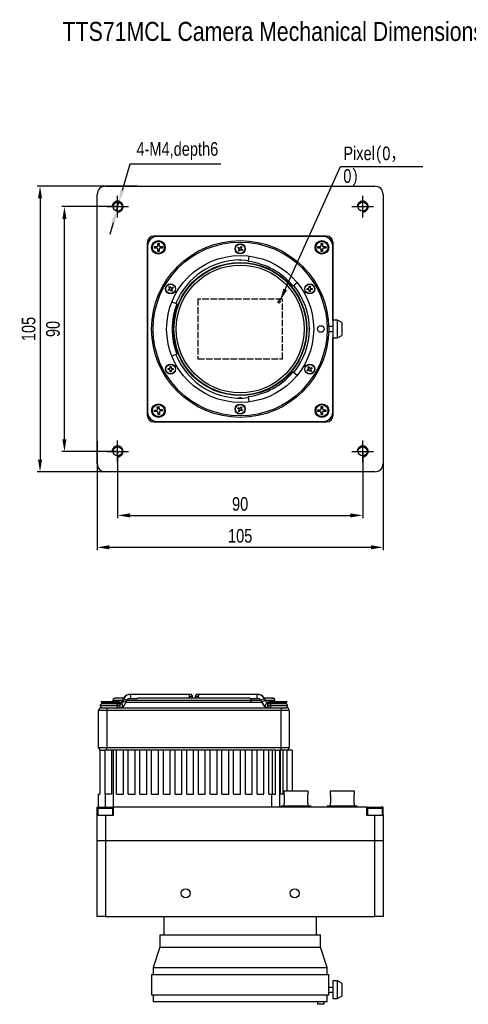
# Model space of a CAD drawing. Header units: millimetres. Extents: x 0 to 9132, y 0 to 2949.
# Tile 1 of 5: x 8663 to 8828, y 2587 to 2949. Entities that reach past the tile are written whole.
import ezdxf

# ---------------------------------------------------------------- set-up
doc = ezdxf.new("R2010")
doc.units = ezdxf.units.MM
doc.linetypes.add('ACAD_ISO02W100', pattern=[15, 12, -3])
doc.linetypes.add('CENTER', pattern=[50.8, 31.75, -6.35, 6.35, -6.35])
for name, color, linetype, lineweight in [('粗实线', 7, 'Continuous', 50), ('细实线', 3, 'Continuous', 25), ('细虚线', 2, 'ACAD_ISO02W100', 25)]:
    doc.layers.add(name, color=color, linetype=linetype, lineweight=lineweight)
doc.styles.add('iTek', font='txt', dxfattribs={"width": 0.8, "height": 5})
doc.dimstyles.new('iTek', dxfattribs={"dimscale": 0, "dimtxt": 5, "dimasz": 4.5, "dimexe": 1, "dimexo": 0, "dimgap": 1.5, "dimtad": 1, "dimtoh": 1, "dimdsep": 46, "dimtxsty": 'iTek', "dimcen": 4, "dimclrd": 256, "dimclre": 256, "dimclrt": 256, "dimazin": 2, "dimtfac": 1, "dimtmove": 0, "dimatfit": 3, "dimfxl": 1, "dimlwd": -1, "dimlwe": -1, "dimarcsym": 0})

# ---------------------------------------------------------------- blocks, each defined once
blk = doc.blocks.new('*D113')
at = {"layer": 'Defpoints', "color": 0, "linetype": 'CENTER'}
for p in [(8691.41, 2794.21), (8796.41, 2794.21), (8796.41, 2755.24)]:
    blk.add_point(p, dxfattribs=at)
at = {"layer": '细实线'}
for p, q in [((8691.41, 2794.21), (8691.41, 2754.24)), ((8796.41, 2794.21), (8796.41, 2754.24)), ((8695.91, 2755.24), (8791.91, 2755.24))]:
    blk.add_line(p, q, dxfattribs=at)
at = {"layer": '细实线', "linetype": 'CENTER'}
for points in [[(8695.91, 2755.99), (8695.91, 2754.49), (8691.41, 2755.24)], [(8791.91, 2755.99), (8791.91, 2754.49), (8796.41, 2755.24)]]:
    blk.add_solid(points, dxfattribs=at)
at = {"layer": '细实线', "linetype": 'CENTER', "insert": (8743.91, 2759.42), "char_height": 5, "attachment_point": 5, "style": 'iTek'}
blk.add_mtext('105', dxfattribs=at)
blk = doc.blocks.new('*D114')
at = {"layer": 'Defpoints', "color": 0, "linetype": 'CENTER'}
for p in [(8706.28, 2887.99), (8670.42, 2782.99), (8710.55, 2782.99)]:
    blk.add_point(p, dxfattribs=at)
at = {"layer": '细实线'}
for p, q in [((8706.28, 2887.99), (8669.42, 2887.99)), ((8670.42, 2883.49), (8670.42, 2787.49)), ((8710.55, 2782.99), (8669.42, 2782.99))]:
    blk.add_line(p, q, dxfattribs=at)
at = {"layer": '细实线', "linetype": 'CENTER'}
for points in [[(8669.67, 2883.49), (8671.17, 2883.49), (8670.42, 2887.99)], [(8669.67, 2787.49), (8671.17, 2787.49), (8670.42, 2782.99)]]:
    blk.add_solid(points, dxfattribs=at)
at = {"layer": '细实线', "linetype": 'CENTER', "insert": (8666.24, 2835.49), "char_height": 5, "attachment_point": 5, "rotation": 90, "style": 'iTek'}
blk.add_mtext('105', dxfattribs=at)
blk = doc.blocks.new('*D135')
at = {"layer": 'Defpoints', "color": 0, "linetype": 'CENTER'}
for p in [(8698.91, 2790.49), (8788.91, 2790.49), (8788.91, 2766.97)]:
    blk.add_point(p, dxfattribs=at)
at = {"layer": '细实线'}
for p, q in [((8698.91, 2790.49), (8698.91, 2765.97)), ((8788.91, 2790.49), (8788.91, 2765.97)), ((8703.41, 2766.97), (8784.41, 2766.97))]:
    blk.add_line(p, q, dxfattribs=at)
at = {"layer": '细实线', "linetype": 'CENTER'}
for points in [[(8703.41, 2767.72), (8703.41, 2766.22), (8698.91, 2766.97)], [(8784.41, 2767.72), (8784.41, 2766.22), (8788.91, 2766.97)]]:
    blk.add_solid(points, dxfattribs=at)
at = {"layer": '细实线', "linetype": 'CENTER', "insert": (8743.91, 2771.16), "char_height": 5, "attachment_point": 5, "style": 'iTek'}
blk.add_mtext('90', dxfattribs=at)
blk = doc.blocks.new('*D136')
at = {"layer": 'Defpoints', "color": 0, "linetype": 'CENTER'}
for p in [(8679.38, 2880.49), (8698.91, 2880.49), (8698.91, 2790.49)]:
    blk.add_point(p, dxfattribs=at)
at = {"layer": '细实线'}
for p, q in [((8698.91, 2880.49), (8678.38, 2880.49)), ((8679.38, 2794.99), (8679.38, 2875.99)), ((8698.91, 2790.49), (8678.38, 2790.49))]:
    blk.add_line(p, q, dxfattribs=at)
at = {"layer": '细实线', "linetype": 'CENTER'}
for points in [[(8678.63, 2875.99), (8680.13, 2875.99), (8679.38, 2880.49)], [(8678.63, 2794.99), (8680.13, 2794.99), (8679.38, 2790.49)]]:
    blk.add_solid(points, dxfattribs=at)
at = {"layer": '细实线', "linetype": 'CENTER', "insert": (8675.19, 2835.49), "char_height": 5, "attachment_point": 5, "rotation": 90, "style": 'iTek'}
blk.add_mtext('90', dxfattribs=at)
blk = doc.blocks.new('*D123')
at = {"layer": 'Defpoints', "color": 0, "linetype": 'CENTER'}
for p in [(8699.36, 2882.08), (8698.46, 2878.9)]:
    blk.add_point(p, dxfattribs=at)
at = {"layer": '细实线'}
for p, q in [((8703.35, 2896.15), (8700.59, 2886.41)), ((8736.82, 2896.15), (8703.35, 2896.15)), ((8698.46, 2878.9), (8699.36, 2882.08)), ((8697.24, 2874.58), (8696.01, 2870.25))]:
    blk.add_line(p, q, dxfattribs=at)
at = {"layer": '细实线', "linetype": 'CENTER'}
for points in [[(8699.87, 2886.61), (8701.31, 2886.21), (8699.36, 2882.08)], [(8696.51, 2874.78), (8697.96, 2874.37), (8698.46, 2878.9)]]:
    blk.add_solid(points, dxfattribs=at)
at = {"layer": '细实线', "linetype": 'CENTER', "insert": (8720.84, 2900.93), "char_height": 5, "attachment_point": 5, "style": 'iTek'}
blk.add_mtext('4-M4,depth6', dxfattribs=at)

msp = doc.modelspace()

# ---------------------------------------------------------------- linework, layer by layer
at = {"layer": '粗实线', "lineweight": 30}
for p, q in [((8694.412, 2887.992), (8793.412, 2887.992)), ((8691.412, 2785.992), (8691.412, 2884.992)), ((8796.412, 2884.992), (8796.412, 2785.992)), ((8709.762, 2867.142), (8709.762, 2803.842)), ((8775.562, 2869.642), (8712.262, 2869.642)), ((8774.412, 2869.492), (8713.412, 2869.492)), ((8778.062, 2838.767), (8778.062, 2867.142)), ((8709.912, 2865.992), (8709.912, 2804.992)), ((8712.462, 2865.782), (8713.322, 2865.782)), ((8712.462, 2865.202), (8712.462, 2865.782)), ((8713.322, 2865.202), (8712.462, 2865.202)), ((8712.895, 2865.202), (8712.895, 2865.782)), ((8713.622, 2866.942), (8714.202, 2866.942)), ((8713.622, 2866.082), (8713.622, 2866.942)), ((8713.622, 2866.509), (8714.202, 2866.509)), ((8713.622, 2864.042), (8713.622, 2864.902)), ((8714.202, 2864.475), (8713.622, 2864.475)), ((8714.202, 2864.042), (8713.622, 2864.042)), ((8714.202, 2866.942), (8714.202, 2866.082)), ((8714.202, 2864.902), (8714.202, 2864.042)), ((8714.502, 2865.782), (8715.362, 2865.782)), ((8715.362, 2865.202), (8714.502, 2865.202)), ((8714.929, 2865.782), (8714.929, 2865.202)), ((8715.362, 2865.782), (8715.362, 2865.202)), ((8742.994, 2865.289), (8743.184, 2865.618)), ((8743.393, 2865.059), (8742.994, 2865.289)), ((8743.184, 2865.618), (8743.583, 2865.388)), ((8743.272, 2864.251), (8743.502, 2864.649)), ((8743.602, 2864.061), (8743.272, 2864.251)), ((8743.294, 2865.116), (8743.484, 2865.445)), ((8743.775, 2864.361), (8743.446, 2864.551)), ((8743.832, 2864.459), (8743.602, 2864.061)), ((8743.992, 2865.498), (8744.222, 2865.896)), ((8744.049, 2865.596), (8744.378, 2865.406)), ((8744.222, 2865.896), (8744.552, 2865.706)), ((8744.64, 2864.339), (8744.241, 2864.569)), ((8744.552, 2865.706), (8744.322, 2865.308)), ((8744.53, 2864.841), (8744.34, 2864.512)), ((8744.431, 2864.898), (8744.83, 2864.668)), ((8744.83, 2864.668), (8744.64, 2864.339)), ((8772.462, 2865.782), (8773.322, 2865.782)), ((8772.462, 2865.202), (8772.462, 2865.782)), ((8773.322, 2865.202), (8772.462, 2865.202)), ((8772.895, 2865.202), (8772.895, 2865.782)), ((8773.622, 2866.942), (8774.202, 2866.942)), ((8773.622, 2866.082), (8773.622, 2866.942)), ((8773.622, 2866.509), (8774.202, 2866.509)), ((8773.622, 2864.042), (8773.622, 2864.902)), ((8774.202, 2864.475), (8773.622, 2864.475)), ((8774.202, 2864.042), (8773.622, 2864.042)), ((8774.202, 2866.942), (8774.202, 2866.082)), ((8774.202, 2864.902), (8774.202, 2864.042)), ((8774.502, 2865.782), (8775.362, 2865.782)), ((8775.362, 2865.202), (8774.502, 2865.202)), ((8774.929, 2865.782), (8774.929, 2865.202)), ((8775.362, 2865.782), (8775.362, 2865.202)), ((8777.912, 2838.767), (8777.912, 2865.992)), ((8746.967, 2860.305), (8747.211, 2862.29)), ((8764.88, 2852.502), (8763.327, 2851.242)), ((8717.459, 2849.925), (8717.857, 2850.155)), ((8717.649, 2849.596), (8717.459, 2849.925)), ((8718.047, 2849.826), (8717.649, 2849.596)), ((8717.737, 2850.963), (8718.066, 2851.153)), ((8717.967, 2850.565), (8717.737, 2850.963)), ((8717.949, 2849.769), (8717.759, 2850.098)), ((8717.91, 2850.663), (8718.239, 2850.853)), ((8718.066, 2851.153), (8718.296, 2850.755)), ((8718.687, 2849.318), (8718.457, 2849.716)), ((8718.843, 2849.808), (8718.514, 2849.618)), ((8719.016, 2849.508), (8718.687, 2849.318)), ((8718.706, 2850.645), (8719.104, 2850.875)), ((8718.786, 2849.906), (8719.016, 2849.508)), ((8718.804, 2850.702), (8718.994, 2850.373)), ((8719.294, 2850.546), (8718.896, 2850.316)), ((8719.104, 2850.875), (8719.294, 2850.546)), ((8768.498, 2850.045), (8768.498, 2850.425)), ((8768.498, 2850.425), (8768.958, 2850.425)), ((8768.958, 2850.045), (8768.498, 2850.045)), ((8768.844, 2850.045), (8768.844, 2850.425)), ((8769.258, 2851.185), (8769.638, 2851.185)), ((8769.258, 2850.725), (8769.258, 2851.185)), ((8769.258, 2850.839), (8769.638, 2850.839)), ((8769.258, 2849.285), (8769.258, 2849.745)), ((8769.638, 2849.632), (8769.258, 2849.632)), ((8769.638, 2849.285), (8769.258, 2849.285)), ((8769.638, 2851.185), (8769.638, 2850.725)), ((8769.638, 2849.745), (8769.638, 2849.285)), ((8769.938, 2850.425), (8770.398, 2850.425)), ((8770.398, 2850.045), (8769.938, 2850.045)), ((8770.051, 2850.425), (8770.051, 2850.045)), ((8770.398, 2850.425), (8770.398, 2850.045)), ((8718.85, 2845.536), (8720.706, 2844.792)), ((8779.712, 2838.767), (8777.912, 2838.767)), ((8777.912, 2838.767), (8777.912, 2832.217)), ((8781.212, 2837.901), (8779.712, 2838.767)), ((8779.712, 2832.217), (8779.712, 2838.767)), ((8777.912, 2836.363), (8776.4, 2836.363)), ((8776.401, 2834.622), (8777.912, 2834.622)), ((8781.212, 2837.901), (8781.212, 2833.083)), ((8777.912, 2832.217), (8779.712, 2832.217)), ((8777.912, 2804.992), (8777.912, 2832.217)), ((8778.062, 2803.842), (8778.062, 2832.217)), ((8779.712, 2832.217), (8781.212, 2833.083)), ((8720.706, 2826.192), (8718.85, 2825.448)), ((8717.426, 2820.939), (8717.886, 2820.939)), ((8717.426, 2820.559), (8717.426, 2820.939)), ((8717.886, 2820.559), (8717.426, 2820.559)), ((8717.773, 2820.559), (8717.773, 2820.939)), ((8718.186, 2821.699), (8718.566, 2821.699)), ((8718.186, 2821.239), (8718.186, 2821.699)), ((8718.186, 2821.353), (8718.566, 2821.353)), ((8718.186, 2819.799), (8718.186, 2820.259)), ((8718.566, 2820.146), (8718.186, 2820.146)), ((8718.566, 2821.699), (8718.566, 2821.239)), ((8718.566, 2820.259), (8718.566, 2819.799)), ((8718.866, 2820.939), (8719.326, 2820.939)), ((8719.326, 2820.559), (8718.866, 2820.559)), ((8718.98, 2820.939), (8718.98, 2820.559)), ((8719.326, 2820.939), (8719.326, 2820.559)), ((8768.53, 2820.439), (8768.928, 2820.669)), ((8768.72, 2820.11), (8768.53, 2820.439)), ((8769.118, 2820.34), (8768.72, 2820.11)), ((8768.808, 2821.477), (8769.137, 2821.667)), ((8769.038, 2821.079), (8768.808, 2821.477)), ((8769.02, 2820.283), (8768.83, 2820.612)), ((8768.981, 2821.177), (8769.31, 2821.367)), ((8769.137, 2821.667), (8769.367, 2821.269)), ((8769.758, 2819.832), (8769.528, 2820.23)), ((8769.914, 2820.322), (8769.585, 2820.132)), ((8770.087, 2820.022), (8769.758, 2819.832)), ((8769.777, 2821.159), (8770.175, 2821.389)), ((8769.857, 2820.42), (8770.087, 2820.022)), ((8769.875, 2821.216), (8770.065, 2820.887)), ((8770.365, 2821.06), (8769.967, 2820.83)), ((8770.175, 2821.389), (8770.365, 2821.06)), ((8718.566, 2819.799), (8718.186, 2819.799)), ((8763.327, 2819.742), (8764.88, 2818.482)), ((8747.211, 2808.695), (8746.967, 2810.68)), ((8712.44, 2805.635), (8713.296, 2805.721)), ((8712.499, 2805.058), (8712.44, 2805.635)), ((8712.929, 2805.101), (8712.871, 2805.678)), ((8713.477, 2806.906), (8714.054, 2806.964)), ((8713.564, 2806.05), (8713.477, 2806.906)), ((8713.521, 2806.475), (8714.098, 2806.533)), ((8714.054, 2806.964), (8714.141, 2806.109)), ((8714.47, 2805.84), (8715.325, 2805.927)), ((8714.895, 2805.883), (8714.953, 2805.306)), ((8715.325, 2805.927), (8715.384, 2805.35)), ((8742.994, 2806.317), (8743.184, 2806.646)), ((8743.393, 2806.087), (8742.994, 2806.317)), ((8743.184, 2806.646), (8743.583, 2806.416)), ((8743.272, 2805.279), (8743.502, 2805.677)), ((8743.294, 2806.144), (8743.484, 2806.473)), ((8743.775, 2805.389), (8743.446, 2805.579)), ((8743.832, 2805.487), (8743.602, 2805.089)), ((8743.992, 2806.526), (8744.222, 2806.924)), ((8744.049, 2806.624), (8744.378, 2806.434)), ((8744.222, 2806.924), (8744.552, 2806.734)), ((8744.64, 2805.367), (8744.241, 2805.597)), ((8744.552, 2806.734), (8744.322, 2806.336)), ((8744.53, 2805.869), (8744.34, 2805.54)), ((8744.431, 2805.926), (8744.83, 2805.696)), ((8744.83, 2805.696), (8744.64, 2805.367)), ((8772.462, 2805.782), (8773.322, 2805.782)), ((8772.462, 2805.202), (8772.462, 2805.782)), ((8772.895, 2805.202), (8772.895, 2805.782)), ((8773.622, 2806.942), (8774.202, 2806.942)), ((8773.622, 2806.082), (8773.622, 2806.942)), ((8773.622, 2806.509), (8774.202, 2806.509)), ((8774.202, 2806.942), (8774.202, 2806.082)), ((8774.502, 2805.782), (8775.362, 2805.782)), ((8774.929, 2805.782), (8774.929, 2805.202)), ((8775.362, 2805.782), (8775.362, 2805.202)), ((8713.354, 2805.144), (8712.499, 2805.058)), ((8713.77, 2804.021), (8713.683, 2804.876)), ((8714.303, 2804.51), (8713.726, 2804.451)), ((8714.347, 2804.079), (8713.77, 2804.021)), ((8714.26, 2804.935), (8714.347, 2804.079)), ((8715.384, 2805.35), (8714.528, 2805.263)), ((8743.602, 2805.089), (8743.272, 2805.279)), ((8773.322, 2805.202), (8772.462, 2805.202)), ((8773.622, 2804.042), (8773.622, 2804.902)), ((8774.202, 2804.475), (8773.622, 2804.475)), ((8774.202, 2804.042), (8773.622, 2804.042)), ((8774.202, 2804.902), (8774.202, 2804.042)), ((8775.362, 2805.202), (8774.502, 2805.202)), ((8712.262, 2801.342), (8775.562, 2801.342)), ((8713.412, 2801.492), (8774.412, 2801.492)), ((8793.412, 2782.992), (8694.412, 2782.992)), ((8724.791, 2701.139), (8703.274, 2701.139)), ((8750.55, 2701.139), (8729.033, 2701.139)), ((8750.861, 2701.113), (8750.451, 2701.126)), ((8750.55, 2701.139), (8750.452, 2701.126)), ((8698.907, 2696.989), (8692.505, 2696.989)), ((8692.812, 2698.539), (8692.812, 2698.339)), ((8692.812, 2698.539), (8699.512, 2698.539)), ((8692.812, 2698.339), (8693.412, 2697.739)), ((8692.812, 2698.339), (8699.512, 2698.339)), ((8698.377, 2697.739), (8693.255, 2697.739)), ((8697.162, 2698.989), (8700.642, 2698.989)), ((8701.037, 2699.739), (8697.912, 2699.739)), ((8698.912, 2697.739), (8699.512, 2698.339)), ((8700.045, 2697.739), (8699.153, 2697.739)), ((8699.412, 2698.239), (8700.146, 2698.239)), ((8699.512, 2698.339), (8699.512, 2698.539)), ((8700.045, 2697.739), (8700.283, 2697.697)), ((8700.857, 2699.427), (8700.528, 2698.755)), ((8701.875, 2698.096), (8701.863, 2698.076)), ((8701.875, 2698.096), (8702.204, 2698.767)), ((8701.945, 2698.239), (8747.418, 2698.239)), ((8702.342, 2698.989), (8747.948, 2698.989)), ((8703.274, 2699.639), (8706.141, 2699.639)), ((8747.153, 2699.739), (8706.669, 2699.739)), ((8726.419, 2700.389), (8725.321, 2700.389)), ((8728.503, 2700.389), (8727.405, 2700.389)), ((8747.418, 2698.239), (8751.879, 2698.239)), ((8747.683, 2699.639), (8750.55, 2699.639)), ((8747.948, 2698.989), (8751.506, 2698.989)), ((8750.446, 2699.653), (8750.55, 2699.639)), ((8751.62, 2698.767), (8751.949, 2698.096)), ((8751.623, 2698.761), (8751.62, 2698.767)), ((8751.949, 2698.096), (8751.961, 2698.076)), ((8751.961, 2698.076), (8751.949, 2698.096)), ((8752.34, 2697.482), (8752.405, 2697.418)), ((8752.929, 2696.924), (8753.015, 2696.872)), ((8753.296, 2698.755), (8752.967, 2699.427)), ((8753.182, 2698.989), (8756.662, 2698.989)), ((8753.296, 2698.755), (8753.284, 2698.775)), ((8753.303, 2698.737), (8753.296, 2698.755)), ((8753.511, 2698.419), (8753.308, 2698.714)), ((8753.615, 2698.319), (8753.511, 2698.419)), ((8753.697, 2698.239), (8754.412, 2698.239)), ((8754.671, 2697.739), (8753.844, 2697.739)), ((8754.312, 2698.539), (8754.312, 2698.339)), ((8754.312, 2698.539), (8761.012, 2698.539)), ((8754.312, 2698.339), (8754.912, 2697.739)), ((8754.312, 2698.339), (8761.012, 2698.339)), ((8761.319, 2696.989), (8754.917, 2696.989)), ((8760.569, 2697.739), (8755.449, 2697.739)), ((8760.412, 2697.739), (8761.012, 2698.339)), ((8761.012, 2698.339), (8761.012, 2698.539)), ((8694.912, 2695.239), (8691.912, 2695.239)), ((8691.912, 2681.639), (8691.912, 2695.239)), ((8692.912, 2696.239), (8694.912, 2696.239)), ((8694.912, 2696.239), (8694.912, 2695.239)), ((8694.912, 2696.239), (8758.912, 2696.239)), ((8694.912, 2695.239), (8694.912, 2681.639)), ((8758.912, 2695.239), (8694.912, 2695.239)), ((8753.766, 2696.239), (8753.811, 2696.24)), ((8758.912, 2696.239), (8758.912, 2695.239)), ((8758.912, 2696.239), (8760.912, 2696.239)), ((8758.912, 2681.639), (8758.912, 2695.239)), ((8761.912, 2695.239), (8758.912, 2695.239)), ((8761.912, 2695.239), (8761.912, 2681.639)), ((8691.912, 2681.639), (8694.912, 2681.639)), ((8692.412, 2680.639), (8692.412, 2664.439)), ((8692.412, 2680.639), (8694.212, 2680.639)), ((8694.912, 2680.639), (8694.212, 2680.639)), ((8694.212, 2680.639), (8694.212, 2664.439)), ((8694.912, 2681.639), (8758.912, 2681.639)), ((8694.912, 2680.639), (8694.912, 2681.639)), ((8696.712, 2680.639), (8694.912, 2680.639)), ((8696.712, 2680.639), (8696.712, 2664.439)), ((8697.412, 2680.639), (8696.712, 2680.639)), ((8698.512, 2680.639), (8697.412, 2680.639)), ((8697.412, 2659.739), (8697.412, 2680.639)), ((8701.012, 2680.639), (8698.512, 2680.639)), ((8698.512, 2664.439), (8698.512, 2680.639)), ((8701.012, 2664.439), (8701.012, 2680.639)), ((8702.812, 2680.639), (8701.012, 2680.639)), ((8705.312, 2680.639), (8702.812, 2680.639)), ((8702.812, 2664.439), (8702.812, 2680.639)), ((8705.312, 2664.439), (8705.312, 2680.639)), ((8707.112, 2680.639), (8705.312, 2680.639)), ((8709.612, 2680.639), (8707.112, 2680.639)), ((8707.112, 2664.439), (8707.112, 2680.639)), ((8709.612, 2664.439), (8709.612, 2680.639)), ((8711.412, 2680.639), (8709.612, 2680.639)), ((8713.912, 2680.639), (8711.412, 2680.639)), ((8711.412, 2664.439), (8711.412, 2680.639)), ((8713.912, 2664.439), (8713.912, 2680.639)), ((8715.712, 2680.639), (8713.912, 2680.639)), ((8718.212, 2680.639), (8715.712, 2680.639)), ((8715.712, 2664.439), (8715.712, 2680.639)), ((8718.212, 2664.439), (8718.212, 2680.639)), ((8720.012, 2680.639), (8718.212, 2680.639)), ((8722.512, 2680.639), (8720.012, 2680.639)), ((8720.012, 2664.439), (8720.012, 2680.639)), ((8722.512, 2664.439), (8722.512, 2680.639)), ((8724.312, 2680.639), (8722.512, 2680.639)), ((8726.812, 2680.639), (8724.312, 2680.639)), ((8724.312, 2664.439), (8724.312, 2680.639)), ((8726.812, 2664.439), (8726.812, 2680.639)), ((8728.612, 2680.639), (8726.812, 2680.639)), ((8731.112, 2680.639), (8728.612, 2680.639)), ((8728.612, 2664.439), (8728.612, 2680.639)), ((8731.112, 2664.439), (8731.112, 2680.639)), ((8732.912, 2680.639), (8731.112, 2680.639)), ((8735.412, 2680.639), (8732.912, 2680.639)), ((8732.912, 2664.439), (8732.912, 2680.639)), ((8735.412, 2664.439), (8735.412, 2680.639)), ((8737.212, 2680.639), (8735.412, 2680.639)), ((8739.712, 2680.639), (8737.212, 2680.639)), ((8737.212, 2664.439), (8737.212, 2680.639)), ((8739.712, 2664.439), (8739.712, 2680.639)), ((8741.512, 2680.639), (8739.712, 2680.639)), ((8744.012, 2680.639), (8741.512, 2680.639)), ((8741.512, 2664.439), (8741.512, 2680.639)), ((8744.012, 2664.439), (8744.012, 2680.639)), ((8745.812, 2680.639), (8744.012, 2680.639)), ((8748.312, 2680.639), (8745.812, 2680.639)), ((8745.812, 2664.439), (8745.812, 2680.639)), ((8748.312, 2664.439), (8748.312, 2680.639)), ((8750.112, 2680.639), (8748.312, 2680.639)), ((8752.612, 2680.639), (8750.112, 2680.639)), ((8750.112, 2664.439), (8750.112, 2680.639)), ((8754.412, 2680.639), (8752.612, 2680.639)), ((8752.612, 2664.439), (8752.612, 2680.639)), ((8756.912, 2680.639), (8754.412, 2680.639)), ((8754.412, 2664.439), (8754.412, 2680.639)), ((8755.662, 2680.639), (8755.662, 2664.439)), ((8756.912, 2664.439), (8756.912, 2680.639)), ((8756.912, 2680.639), (8758.412, 2680.639)), ((8758.412, 2680.639), (8758.412, 2659.739)), ((8758.712, 2680.639), (8758.412, 2680.639)), ((8758.912, 2680.639), (8758.712, 2680.639)), ((8758.712, 2664.439), (8758.712, 2680.639)), ((8758.912, 2680.639), (8758.912, 2681.639)), ((8758.912, 2681.639), (8761.912, 2681.639)), ((8760.912, 2680.639), (8758.912, 2680.639)), ((8759.662, 2664.439), (8759.662, 2680.639)), ((8761.212, 2665.639), (8761.212, 2680.639)), ((8763.012, 2680.639), (8761.212, 2680.639)), ((8763.012, 2680.639), (8763.012, 2665.639)), ((8691.912, 2659.739), (8691.912, 2664.439)), ((8691.912, 2664.439), (8692.412, 2664.439)), ((8694.412, 2664.439), (8694.212, 2664.439)), ((8696.712, 2664.439), (8694.412, 2664.439)), ((8694.412, 2659.739), (8694.412, 2664.439)), ((8698.512, 2664.439), (8701.012, 2664.439)), ((8702.812, 2664.439), (8705.312, 2664.439)), ((8707.112, 2664.439), (8709.612, 2664.439)), ((8711.412, 2664.439), (8713.912, 2664.439)), ((8715.712, 2664.439), (8718.212, 2664.439)), ((8720.012, 2664.439), (8722.512, 2664.439)), ((8724.312, 2664.439), (8726.812, 2664.439)), ((8728.612, 2664.439), (8731.112, 2664.439)), ((8732.912, 2664.439), (8735.412, 2664.439)), ((8737.212, 2664.439), (8739.712, 2664.439)), ((8741.512, 2664.439), (8744.012, 2664.439)), ((8745.812, 2664.439), (8748.312, 2664.439)), ((8750.112, 2664.439), (8752.612, 2664.439)), ((8754.412, 2664.439), (8755.412, 2664.439)), ((8755.412, 2664.439), (8755.412, 2659.739)), ((8755.412, 2664.439), (8756.912, 2664.439)), ((8759.987, 2664.439), (8758.712, 2664.439)), ((8759.987, 2665.639), (8759.987, 2664.239)), ((8768.837, 2665.639), (8759.987, 2665.639)), ((8768.837, 2664.239), (8768.837, 2665.639)), ((8776.987, 2665.639), (8776.987, 2664.239)), ((8785.837, 2665.639), (8776.987, 2665.639)), ((8785.837, 2664.239), (8785.837, 2665.639)), ((8759.987, 2664.239), (8760.051, 2664.239)), ((8759.987, 2661.139), (8759.987, 2660.139)), ((8760.051, 2661.139), (8759.987, 2661.139)), ((8760.051, 2664.239), (8760.051, 2661.139)), ((8768.773, 2661.139), (8768.773, 2664.239)), ((8768.773, 2664.239), (8768.837, 2664.239)), ((8768.837, 2661.139), (8768.773, 2661.139)), ((8768.837, 2660.139), (8768.837, 2661.139)), ((8776.987, 2664.239), (8777.051, 2664.239)), ((8776.987, 2661.139), (8776.987, 2660.139)), ((8777.051, 2661.139), (8776.987, 2661.139)), ((8777.051, 2664.239), (8777.051, 2661.139)), ((8785.773, 2664.239), (8785.837, 2664.239)), ((8785.773, 2661.139), (8785.773, 2664.239)), ((8785.837, 2661.139), (8785.773, 2661.139)), ((8785.837, 2660.139), (8785.837, 2661.139)), ((8691.412, 2659.739), (8691.912, 2659.739)), ((8691.412, 2656.739), (8691.412, 2659.739)), ((8691.662, 2659.239), (8691.662, 2656.739)), ((8694.388, 2659.239), (8691.662, 2659.239)), ((8692.162, 2659.739), (8694.393, 2659.739)), ((8697.162, 2659.239), (8694.388, 2659.239)), ((8694.393, 2659.739), (8696.662, 2659.739)), ((8697.162, 2656.739), (8697.162, 2659.239)), ((8790.412, 2659.739), (8697.412, 2659.739)), ((8697.412, 2656.739), (8697.412, 2659.739)), ((8758.912, 2660.139), (8758.912, 2659.739)), ((8758.912, 2660.139), (8769.912, 2660.139)), ((8769.912, 2659.739), (8769.912, 2660.139)), ((8775.912, 2660.139), (8775.912, 2659.739)), ((8775.912, 2660.139), (8786.912, 2660.139)), ((8786.912, 2659.739), (8786.912, 2660.139)), ((8790.412, 2656.739), (8790.412, 2659.739)), ((8790.412, 2659.739), (8791.129, 2659.739)), ((8790.662, 2659.239), (8790.662, 2656.739)), ((8793.388, 2659.239), (8790.662, 2659.239)), ((8791.162, 2659.739), (8793.393, 2659.739)), ((8796.162, 2659.239), (8793.388, 2659.239)), ((8793.393, 2659.739), (8795.662, 2659.739)), ((8796.412, 2659.739), (8795.662, 2659.739)), ((8796.162, 2656.739), (8796.162, 2659.239)), ((8796.412, 2656.739), (8796.412, 2659.739)), ((8691.412, 2647.339), (8691.412, 2656.739)), ((8691.412, 2656.739), (8694.412, 2656.739)), ((8694.412, 2656.739), (8694.412, 2647.339)), ((8694.412, 2656.739), (8697.412, 2656.739)), ((8790.412, 2656.739), (8793.412, 2656.739)), ((8793.412, 2647.339), (8793.412, 2656.739)), ((8793.412, 2656.739), (8796.412, 2656.739)), ((8796.412, 2656.739), (8796.412, 2647.339)), ((8694.412, 2647.339), (8691.412, 2647.339)), ((8691.412, 2619.519), (8691.412, 2647.339)), ((8793.412, 2647.339), (8694.412, 2647.339)), ((8694.412, 2647.339), (8694.412, 2619.519)), ((8796.412, 2647.339), (8793.412, 2647.339)), ((8793.412, 2619.519), (8793.412, 2647.339)), ((8796.412, 2647.339), (8796.412, 2619.519)), ((8694.412, 2619.519), (8691.412, 2619.519)), ((8694.412, 2619.519), (8793.412, 2619.519)), ((8715.912, 2619.519), (8715.912, 2612.719)), ((8771.912, 2612.719), (8771.912, 2619.519)), ((8796.412, 2619.519), (8793.412, 2619.519)), ((8714.412, 2612.719), (8714.412, 2608.219)), ((8714.412, 2612.719), (8743.912, 2612.719)), ((8743.912, 2612.719), (8773.412, 2612.719)), ((8773.412, 2608.219), (8773.412, 2612.719)), ((8714.412, 2608.219), (8712.012, 2600.719)), ((8714.412, 2608.219), (8743.912, 2608.219)), ((8743.912, 2608.219), (8773.412, 2608.219)), ((8775.812, 2600.719), (8773.412, 2608.219)), ((8712.012, 2600.719), (8712.012, 2598.219)), ((8712.012, 2600.719), (8743.912, 2600.719)), ((8743.912, 2600.719), (8775.812, 2600.719)), ((8775.812, 2598.219), (8775.812, 2600.719)), ((8711.412, 2598.219), (8711.412, 2590.719)), ((8711.412, 2598.219), (8743.912, 2598.219)), ((8743.912, 2598.219), (8776.412, 2598.219)), ((8776.412, 2593.429), (8776.412, 2598.219)), ((8779.712, 2595.845), (8777.912, 2595.845)), ((8777.912, 2595.845), (8777.912, 2589.295)), ((8781.212, 2594.979), (8779.712, 2595.845)), ((8779.712, 2589.295), (8779.712, 2595.845)), ((8777.912, 2593.44), (8776.412, 2593.44)), ((8781.212, 2594.979), (8781.212, 2590.161)), ((8711.412, 2590.719), (8743.912, 2590.719)), ((8711.962, 2590.719), (8711.962, 2588.219)), ((8743.912, 2590.719), (8776.412, 2590.719)), ((8775.862, 2588.219), (8775.862, 2590.719)), ((8776.412, 2590.719), (8776.412, 2591.699)), ((8776.412, 2591.699), (8777.912, 2591.699)), ((8777.912, 2589.295), (8779.712, 2589.295)), ((8779.712, 2589.295), (8781.212, 2590.161)), ((8711.962, 2588.219), (8743.912, 2588.219)), ((8743.912, 2588.219), (8775.862, 2588.219)), ((8772.292, 2588.219), (8772.292, 2587.219)), ((8774.718, 2587.219), (8772.292, 2587.219)), ((8774.718, 2587.219), (8774.718, 2588.219))]:
    msp.add_line(p, q, dxfattribs=at)
at = {"layer": '粗实线', "lineweight": 30, "flags": 128}
for points in [[(8743.912, 2860.742), (8743.529, 2860.819), (8743.394, 2860.887)], [(8743.621, 2860.891), (8743.912, 2860.842), (8744.203, 2860.891)], [(8743.912, 2860.892), (8746.01, 2860.806), (8747.015, 2860.702)], [(8744.43, 2860.887), (8744.295, 2860.819), (8743.912, 2860.742)], [(8769.31, 2835.783), (8769.262, 2835.492), (8769.31, 2835.201)], [(8744.203, 2810.094), (8743.912, 2810.142), (8743.621, 2810.094)], [(8703.274, 2701.139), (8702.955, 2701.112), (8702.901, 2701.101)], [(8703.274, 2699.639), (8703.477, 2699.696), (8703.649, 2699.858), (8703.764, 2700.102), (8703.805, 2700.389), (8703.764, 2700.676), (8703.649, 2700.919), (8703.477, 2701.082), (8703.274, 2701.139)], [(8750.452, 2701.126), (8750.347, 2701.082), (8750.175, 2700.919), (8750.06, 2700.676), (8750.019, 2700.389), (8750.06, 2700.102), (8750.175, 2699.858), (8750.347, 2699.696), (8750.446, 2699.653)], [(8750.802, 2701.122), (8750.869, 2701.112), (8750.923, 2701.101)], [(8701.15, 2698.775), (8700.892, 2698.842), (8700.681, 2698.846), (8700.549, 2698.786), (8700.53, 2698.76)], [(8700.857, 2699.427), (8700.925, 2699.492), (8701.095, 2699.524)], [(8701.095, 2699.524), (8701.331, 2699.492), (8701.597, 2699.399), (8701.854, 2699.261), (8702.061, 2699.097), (8702.187, 2698.934), (8702.214, 2698.795), (8702.204, 2698.767)], [(8701.875, 2698.096), (8701.886, 2698.18), (8701.814, 2698.332), (8701.649, 2698.499), (8701.416, 2698.654), (8701.15, 2698.775)], [(8701.484, 2697.482), (8701.636, 2697.686), (8701.863, 2698.076)], [(8751.62, 2698.767), (8751.61, 2698.795), (8751.637, 2698.934), (8751.763, 2699.097), (8751.97, 2699.261), (8752.227, 2699.399), (8752.493, 2699.492), (8752.729, 2699.524)], [(8753.284, 2698.775), (8753.163, 2698.842), (8752.961, 2698.846), (8752.706, 2698.786), (8752.439, 2698.671), (8752.2, 2698.519), (8752.025, 2698.352), (8751.941, 2698.197), (8751.949, 2698.096)], [(8752.729, 2699.524), (8752.899, 2699.492), (8752.967, 2699.427)]]:
    msp.add_lwpolyline(points, dxfattribs=at)
at = {"layer": '粗实线', "lineweight": 30}
for centre, radius in [((8698.912, 2880.492), 1.65), ((8788.912, 2880.492), 1.65), ((8743.912, 2835.492), 32.5), ((8713.912, 2865.492), 2.5), ((8713.912, 2865.492), 2.2), ((8743.912, 2835.492), 31.95), ((8773.912, 2865.492), 2.5), ((8773.912, 2865.492), 2.2), ((8743.912, 2864.978), 1.85), ((8743.912, 2864.978), 1.75), ((8743.912, 2835.492), 27), ((8743.912, 2835.492), 24.5), ((8743.912, 2835.492), 24.3), ((8743.912, 2835.492), 23.5), ((8718.376, 2850.235), 1.85), ((8718.376, 2850.235), 1.75), ((8769.448, 2850.235), 1.85), ((8769.448, 2850.235), 1.75), ((8773.505, 2835.492), 1.213), ((8718.376, 2820.749), 1.85), ((8718.376, 2820.749), 1.75), ((8769.448, 2820.749), 1.85), ((8769.448, 2820.749), 1.75), ((8713.912, 2805.492), 2.5), ((8713.912, 2805.492), 2.2), ((8743.912, 2806.006), 1.85), ((8743.912, 2806.006), 1.75), ((8773.912, 2805.492), 2.5), ((8773.912, 2805.492), 2.2), ((8698.912, 2790.492), 1.65), ((8788.912, 2790.492), 1.65), ((8723.912, 2628.019), 1.65), ((8763.912, 2628.019), 1.65)]:
    msp.add_circle(centre, radius, dxfattribs=at)
for centre, radius, start, end in [((8694.412, 2884.992), 3, 90, 180), ((8793.412, 2884.992), 3, 0, 90), ((8712.262, 2867.142), 2.5, 90, 180), ((8713.412, 2865.992), 3.5, 90, 180), ((8774.412, 2865.992), 3.5, 0, 90), ((8775.562, 2867.142), 2.5, 0, 90), ((8713.322, 2866.082), 0.3, 270, 0), ((8713.322, 2864.902), 0.3, 0, 90), ((8714.502, 2866.082), 0.3, 180, 270), ((8714.502, 2864.902), 0.3, 90, 180), ((8743.243, 2864.799), 0.3, 330, 60), ((8743.733, 2865.648), 0.3, 240, 330), ((8744.091, 2864.309), 0.3, 60, 150), ((8744.581, 2865.158), 0.3, 150, 240), ((8773.322, 2866.082), 0.3, 270, 0), ((8773.322, 2864.902), 0.3, 0, 90), ((8774.502, 2866.082), 0.3, 180, 270), ((8774.502, 2864.902), 0.3, 90, 180), ((8743.912, 2835.492), 25.4, 90, 158.16098), ((8743.912, 2835.492), 25, 39.05012, 82.98198), ((8717.707, 2850.415), 0.3, 300, 30), ((8718.197, 2849.566), 0.3, 30, 120), ((8718.556, 2850.905), 0.3, 210, 300), ((8719.046, 2850.056), 0.3, 120, 210), ((8743.912, 2835.492), 25.4, 320.94988, 39.05012), ((8768.958, 2850.725), 0.3, 270, 0), ((8768.958, 2849.745), 0.3, 0, 90), ((8769.938, 2850.725), 0.3, 180, 270), ((8769.938, 2849.745), 0.3, 90, 180), ((8743.912, 2835.492), 25, 158.16098, 201.83902), ((8770.162, 2835.492), 1, 148.79131, 211.20869), ((8743.912, 2835.492), 25.4, 201.83902, 277.01802), ((8717.886, 2821.239), 0.3, 270, 0), ((8717.886, 2820.259), 0.3, 0, 90), ((8718.866, 2821.239), 0.3, 180, 270), ((8718.866, 2820.259), 0.3, 90, 180), ((8768.778, 2820.929), 0.3, 300, 30), ((8769.268, 2820.08), 0.3, 30, 120), ((8769.627, 2821.419), 0.3, 210, 300), ((8770.117, 2820.57), 0.3, 120, 210), ((8743.912, 2835.492), 25, 277.01802, 320.94988), ((8743.912, 2809.242), 1, 58.79131, 121.20869), ((8713.266, 2806.02), 0.3, 275.78295, 5.78295), ((8714.44, 2806.139), 0.3, 185.78295, 275.78295), ((8743.243, 2805.827), 0.3, 330, 60), ((8743.733, 2806.676), 0.3, 240, 330), ((8744.091, 2805.337), 0.3, 60, 150), ((8744.581, 2806.186), 0.3, 150, 240), ((8773.322, 2806.082), 0.3, 270, 0), ((8774.502, 2806.082), 0.3, 180, 270), ((8712.262, 2803.842), 2.5, 180, 270), ((8713.412, 2804.992), 3.5, 180, 270), ((8713.384, 2804.846), 0.3, 5.78295, 95.78295), ((8714.558, 2804.965), 0.3, 95.78295, 185.78295), ((8773.322, 2804.902), 0.3, 0, 90), ((8774.502, 2804.902), 0.3, 90, 180), ((8774.412, 2804.992), 3.5, 270, 0), ((8775.562, 2803.842), 2.5, 270, 0), ((8694.412, 2785.992), 3, 180, 270), ((8793.412, 2785.992), 3, 270, 0), ((8703.637, 2698.435), 2.766, 105.43809, 156.81048), ((8724.658, 2700.483), 0.67, 351.9505, 78.57813), ((8729.166, 2700.483), 0.67, 101.42216, 188.04921), ((8750.187, 2698.435), 2.766, 23.18959, 74.56184), ((8699.144, 2697.005), 0.733, 358.69396, 89.34012), ((8699.14, 2696.976), 0.738, 271.4157, 0.97092), ((8698.792, 2699.681), 1.978, 280.97534, 313.19879), ((8700.023, 2696.991), 0.753, 271.70315, 69.83175), ((8699.384, 2699.308), 1.844, 299.15351, 343.1991), ((8724.493, 2700.348), 0.829, 312.72016, 2.80487), ((8729.331, 2700.348), 0.829, 177.19513, 227.27984), ((8754.783, 2699.461), 3.144, 206.12854, 238.68781), ((8753.857, 2697.001), 0.738, 91.00964, 180.97631), ((8753.857, 2696.976), 0.738, 179.02444, 268.98934), ((8754.97, 2699.6), 1.877, 206.08203, 223.67994), ((8754.68, 2696.972), 0.733, 178.6951, 269.3387), ((8754.684, 2697.001), 0.738, 91.41596, 180.97066), ((8692.912, 2695.239), 1, 90, 180), ((8760.912, 2695.239), 1, 0, 90), ((8692.912, 2681.639), 1, 180, 270), ((8760.912, 2681.639), 1, 270, 0), ((8760.612, 2663.739), 0.6, 159.22209, 200.77791), ((8768.212, 2663.739), 0.6, 339.22209, 20.77791), ((8777.612, 2663.739), 0.6, 159.22209, 200.77791), ((8785.212, 2663.739), 0.6, 339.22209, 20.77791), ((8692.162, 2659.239), 0.5, 90, 180), ((8696.662, 2659.239), 0.5, 0, 90), ((8791.162, 2659.239), 0.5, 90, 180), ((8795.662, 2659.239), 0.5, 0, 90), ((8808.872, 2592.57), 32.472, 178.48263, 181.53612)]:
    msp.add_arc(centre, radius, start, end, dxfattribs=at)
for points, knots in [([(8702.963, 2701.113), (8702.721, 2701.055), (8702.252, 2700.942), (8701.476, 2700.418), (8701.096, 2699.81), (8700.857, 2699.428)], [0, 0, 0, 0, 0.2825099, 0.5481104, 1, 1, 1, 1]), ([(8725.669, 2701.139), (8725.657, 2701.139), (8725.633, 2701.139), (8725.441, 2701.139), (8725.166, 2701.139), (8724.913, 2701.139), (8724.791, 2701.139)], [0, 0, 0, 0, 0.2627183, 0.5199773, 0.7669678, 1, 1, 1, 1]), ([(8726.419, 2700.389), (8726.409, 2700.485), (8726.393, 2700.632), (8726.297, 2700.808), (8726.199, 2700.927), (8726.079, 2701.023), (8725.905, 2701.114), (8725.762, 2701.129), (8725.669, 2701.139)], [0, 0, 0, 0, 0.2433529, 0.3733883, 0.5054077, 0.6366375, 0.7643979, 1, 1, 1, 1]), ([(8728.155, 2701.139), (8728.062, 2701.129), (8727.919, 2701.114), (8727.745, 2701.023), (8727.625, 2700.927), (8727.527, 2700.808), (8727.431, 2700.632), (8727.415, 2700.485), (8727.405, 2700.389)], [0, 0, 0, 0, 0.2356073, 0.3633671, 0.4945963, 0.6266152, 0.756647, 1, 1, 1, 1]), ([(8729.033, 2701.139), (8728.911, 2701.139), (8728.658, 2701.139), (8728.383, 2701.139), (8728.191, 2701.139), (8728.167, 2701.139), (8728.155, 2701.139)], [0, 0, 0, 0, 0.2330323, 0.4800229, 0.737282, 1, 1, 1, 1]), ([(8752.967, 2699.428), (8752.728, 2699.81), (8752.348, 2700.418), (8751.572, 2700.942), (8751.103, 2701.055), (8750.861, 2701.113)], [0, 0, 0, 0, 0.45189, 0.7174894, 1, 1, 1, 1]), ([(8693.255, 2697.739), (8693.155, 2697.727), (8692.947, 2697.703), (8692.683, 2697.507), (8692.514, 2697.225), (8692.511, 2697.014), (8692.509, 2696.914)], [0, 0, 0, 0, 0.2387678, 0.5000006, 0.7612303, 1, 1, 1, 1]), ([(8692.509, 2697.064), (8692.511, 2696.963), (8692.514, 2696.753), (8692.683, 2696.471), (8692.947, 2696.275), (8693.155, 2696.25), (8693.255, 2696.239)], [0, 0, 0, 0, 0.2387699, 0.4999996, 0.7612309, 1, 1, 1, 1]), ([(8697.166, 2699.064), (8697.165, 2698.962), (8697.164, 2698.77), (8697.274, 2698.613), (8697.326, 2698.539)], [0, 0, 0, 0, 0.5296226, 1, 1, 1, 1]), ([(8697.912, 2699.739), (8697.812, 2699.727), (8697.603, 2699.703), (8697.339, 2699.507), (8697.171, 2699.225), (8697.167, 2699.014), (8697.166, 2698.914)], [0, 0, 0, 0, 0.2387716, 0.4999983, 0.7612276, 1, 1, 1, 1]), ([(8698.907, 2696.989), (8698.9, 2696.9), (8698.887, 2696.717), (8698.773, 2696.459), (8698.596, 2696.289), (8698.439, 2696.219), (8698.365, 2696.242), (8698.359, 2696.244)], [0, 0, 0, 0, 0.2214703, 0.4588032, 0.7306532, 0.9791312, 1, 1, 1, 1]), ([(8698.37, 2697.737), (8698.372, 2697.738), (8698.443, 2697.758), (8698.596, 2697.687), (8698.773, 2697.518), (8698.887, 2697.261), (8698.9, 2697.077), (8698.907, 2696.989)], [0, 0, 0, 0, 0.0077186, 0.2595324, 0.5350351, 0.7755554, 1, 1, 1, 1]), ([(8699.153, 2697.739), (8699.068, 2697.739), (8698.897, 2697.739), (8698.55, 2697.739), (8698.376, 2697.739)], [0, 0, 0, 0, 0.5000002, 1, 1, 1, 1]), ([(8699.877, 2696.989), (8699.755, 2696.989), (8699.537, 2696.989), (8699.099, 2696.989), (8698.907, 2696.989)], [0, 0, 0, 0, 0.5600003, 1, 1, 1, 1]), ([(8700.056, 2698.17), (8700.043, 2698.157), (8699.931, 2698.045), (8699.656, 2697.907), (8699.286, 2697.773), (8699.03, 2697.757), (8698.923, 2697.75)], [0, 0, 0, 0, 0.04685309, 0.39807511, 0.74721377, 1, 1, 1, 1]), ([(8700.528, 2698.755), (8700.42, 2698.547), (8700.215, 2698.151), (8699.982, 2697.827), (8699.959, 2697.772), (8699.949, 2697.748)], [0, 0, 0, 0, 0.37838031, 0.71805903, 1, 1, 1, 1]), ([(8700.058, 2696.239), (8700.192, 2696.259), (8700.498, 2696.304), (8700.925, 2696.634), (8701.404, 2697.206), (8701.713, 2697.79), (8701.875, 2698.096)], [0, 0, 0, 0, 0.18433302, 0.41810444, 0.69504811, 1, 1, 1, 1]), ([(8702.204, 2698.767), (8702.346, 2698.995), (8702.573, 2699.361), (8703, 2699.622), (8703.245, 2699.642), (8703.373, 2699.652)], [0, 0, 0, 0, 0.443936, 0.7124735, 1, 1, 1, 1]), ([(8706.694, 2699.736), (8706.684, 2699.737), (8706.65, 2699.742), (8706.562, 2699.729), (8706.446, 2699.7), (8706.325, 2699.666), (8706.22, 2699.643), (8706.165, 2699.64), (8706.141, 2699.639)], [0, 0, 0, 0, 0.078228, 0.2730036, 0.4692667, 0.6615009, 0.8505808, 1, 1, 1, 1]), ([(8726.037, 2699.739), (8726.05, 2699.745), (8726.109, 2699.773), (8726.199, 2699.852), (8726.297, 2699.969), (8726.393, 2700.146), (8726.409, 2700.293), (8726.419, 2700.389)], [0, 0, 0, 0, 0.0531029, 0.2482866, 0.444652, 0.6380508, 1, 1, 1, 1]), ([(8727.405, 2700.389), (8727.415, 2700.293), (8727.431, 2700.146), (8727.527, 2699.969), (8727.625, 2699.852), (8727.715, 2699.773), (8727.774, 2699.745), (8727.787, 2699.739)], [0, 0, 0, 0, 0.3619489, 0.5553422, 0.7517065, 0.946889, 1, 1, 1, 1]), ([(8747.683, 2699.639), (8747.651, 2699.641), (8747.588, 2699.645), (8747.471, 2699.674), (8747.351, 2699.708), (8747.24, 2699.732), (8747.165, 2699.743), (8747.139, 2699.738), (8747.137, 2699.737)], [0, 0, 0, 0, 0.1970439, 0.394166, 0.5888337, 0.7823909, 0.9797966, 1, 1, 1, 1]), ([(8747.41, 2698.241), (8747.412, 2698.24), (8747.484, 2698.219), (8747.637, 2698.29), (8747.815, 2698.459), (8747.928, 2698.717), (8747.942, 2698.9), (8747.948, 2698.989)], [0, 0, 0, 0, 0.0104051, 0.2615395, 0.5362921, 0.7761648, 1, 1, 1, 1]), ([(8747.948, 2698.989), (8747.942, 2699.077), (8747.928, 2699.26), (8747.828, 2699.493), (8747.728, 2699.593), (8747.683, 2699.639)], [0, 0, 0, 0, 0.3384163, 0.7010695, 1, 1, 1, 1]), ([(8750.451, 2699.652), (8750.579, 2699.642), (8750.824, 2699.622), (8751.251, 2699.361), (8751.478, 2698.995), (8751.62, 2698.767)], [0, 0, 0, 0, 0.2875272, 0.5560644, 1, 1, 1, 1]), ([(8751.949, 2698.096), (8752.093, 2697.822), (8752.377, 2697.281), (8752.834, 2696.699), (8753.289, 2696.319), (8753.614, 2696.264), (8753.766, 2696.239)], [0, 0, 0, 0, 0.27339316, 0.53773713, 0.7823978, 1, 1, 1, 1]), ([(8756.658, 2698.914), (8756.657, 2699.014), (8756.653, 2699.225), (8756.483, 2699.507), (8756.226, 2699.702), (8755.102, 2699.834), (8756.188, 2699.698), (8755.428, 2699.75), (8755.015, 2699.736), (8754.244, 2699.74), (8753.474, 2699.739), (8752.92, 2699.739), (8752.735, 2699.739)], [0, 0, 0, 0, 0.0198784, 0.0416262, 0.0633744, 0.0832527, 0.2498153, 0.4163778, 0.5829402, 0.7495029, 0.9160654, 1, 1, 1, 1]), ([(8754.901, 2697.75), (8754.794, 2697.757), (8754.538, 2697.773), (8754.166, 2697.904), (8753.835, 2698.087), (8753.677, 2698.253), (8753.615, 2698.319)], [0, 0, 0, 0, 0.2144837, 0.5107208, 0.8087229, 1, 1, 1, 1]), ([(8754.917, 2696.989), (8754.676, 2696.989), (8754.245, 2696.989), (8754.038, 2696.989), (8753.947, 2696.989)], [0, 0, 0, 0, 0.5599994, 1, 1, 1, 1]), ([(8755.448, 2697.739), (8755.274, 2697.739), (8754.927, 2697.739), (8754.756, 2697.739), (8754.671, 2697.739)], [0, 0, 0, 0, 0.4999993, 1, 1, 1, 1]), ([(8755.465, 2697.734), (8755.459, 2697.736), (8755.385, 2697.758), (8755.228, 2697.688), (8755.051, 2697.518), (8754.937, 2697.261), (8754.924, 2697.077), (8754.917, 2696.989)], [0, 0, 0, 0, 0.0208667, 0.2693434, 0.5411971, 0.7785301, 1, 1, 1, 1]), ([(8754.917, 2696.989), (8754.924, 2696.9), (8754.937, 2696.717), (8755.051, 2696.459), (8755.228, 2696.29), (8755.381, 2696.219), (8755.452, 2696.24), (8755.454, 2696.241)], [0, 0, 0, 0, 0.224444, 0.4649641, 0.7404666, 0.9922814, 1, 1, 1, 1]), ([(8756.498, 2698.539), (8756.55, 2698.613), (8756.66, 2698.77), (8756.659, 2698.962), (8756.658, 2699.064)], [0, 0, 0, 0, 0.47037535, 1, 1, 1, 1]), ([(8761.315, 2696.914), (8761.313, 2697.014), (8761.31, 2697.225), (8761.141, 2697.507), (8760.877, 2697.703), (8760.669, 2697.727), (8760.569, 2697.739)], [0, 0, 0, 0, 0.2387696, 0.4999995, 0.761235, 1, 1, 1, 1]), ([(8760.569, 2696.239), (8760.669, 2696.25), (8760.877, 2696.275), (8761.141, 2696.471), (8761.31, 2696.753), (8761.313, 2696.963), (8761.315, 2697.064)], [0, 0, 0, 0, 0.2387664, 0.5000003, 0.7612302, 1, 1, 1, 1])]:
    msp.add_open_spline(points, degree=3, knots=knots, dxfattribs=at)
at = {"layer": '细实线', "color": 1, "linetype": 'CENTER'}
for p, q in [((8698.912, 2876.492), (8698.912, 2884.492)), ((8788.912, 2876.492), (8788.912, 2884.492)), ((8694.912, 2880.492), (8702.912, 2880.492)), ((8784.912, 2880.492), (8792.912, 2880.492)), ((8698.912, 2786.492), (8698.912, 2794.492)), ((8788.912, 2786.492), (8788.912, 2794.492)), ((8694.912, 2790.492), (8702.912, 2790.492)), ((8784.912, 2790.492), (8792.912, 2790.492))]:
    msp.add_line(p, q, dxfattribs=at)
at = {"layer": '细实线', "linetype": 'CENTER'}
for p, q in [((8757.502, 2845.537), (8758.815, 2845.537)), ((8758.158, 2846.171), (8758.158, 2844.816))]:
    msp.add_line(p, q, dxfattribs=at)
for centre in [(8698.912, 2880.492), (8788.912, 2880.492), (8698.912, 2790.492), (8788.912, 2790.492)]:
    msp.add_arc(centre, 2, 270, 180, dxfattribs=at)
at = {"layer": '细虚线', "ltscale": 0.2}
for p, q in [((8728.412, 2846.492), (8728.412, 2824.492)), ((8759.412, 2846.492), (8728.412, 2846.492)), ((8759.412, 2824.492), (8759.412, 2846.492)), ((8728.412, 2824.492), (8759.412, 2824.492))]:
    msp.add_line(p, q, dxfattribs=at)

# ---------------------------------------------------------------- texts
at = {"layer": '细实线', "color": 1, "linetype": 'CENTER', "insert": (8678.708, 2948.396), "char_height": 7, "width": 245.97301, "attachment_point": 1, "style": 'iTek'}
msp.add_mtext('{\\fArial|b0|i0|c0|p34;\\C0;TTS71MCL Camera Mechanical Dimensions(in mm)}', dxfattribs=at)
at = {"layer": '细实线', "linetype": 'CENTER', "lineweight": 30, "insert": (8781.791, 2902.572), "char_height": 5, "width": 15.87985, "attachment_point": 1, "style": 'iTek'}
msp.add_mtext('Pixel{\\fSimSun|b0|i0|c134|p2;(}0{\\fSimSun|b0|i0|c134|p2;，}0{\\fSimSun|b0|i0|c134|p2;)}', dxfattribs=at)

# ---------------------------------------------------------------- dimensions: what is measured, and where the dimension line sits
at = {"layer": '细实线', "color": 1, "linetype": 'CENTER'}
dim = msp.add_diameter_dim_2p(p1=(8698.462, 2878.905), p2=(8699.362, 2882.08), text='4-M4,depth6', dimstyle='iTek', override={"dimscale": 1, "dimtxt": 5}, dxfattribs=at)
dim.commit()
dim.dimension.update_dxf_attribs({"geometry": '*D123', "text_midpoint": (8720.835, 2896.153), "dimtype": 163})
dim = msp.add_linear_dim(base=(8670.419, 2782.992), p1=(8706.283, 2887.992), p2=(8710.55, 2782.992), angle=90, dimstyle='iTek', override={"dimscale": 1}, dxfattribs=at)
dim.commit()
dim.dimension.update_dxf_attribs({"geometry": '*D114', "text_midpoint": (8670.419, 2835.492), "dimtype": 160})
dim = msp.add_linear_dim(base=(8679.382, 2880.492), p1=(8698.912, 2790.492), p2=(8698.912, 2880.492), angle=90, dimstyle='iTek', override={"dimscale": 1}, dxfattribs=at)
dim.commit()
dim.dimension.update_dxf_attribs({"geometry": '*D136', "text_midpoint": (8675.192, 2835.492)})
dim = msp.add_linear_dim(base=(8796.412, 2755.24), p1=(8691.412, 2794.211), p2=(8796.412, 2794.211), dimstyle='iTek', override={"dimscale": 1}, dxfattribs=at)
dim.commit()
dim.dimension.update_dxf_attribs({"geometry": '*D113', "text_midpoint": (8743.912, 2755.24), "dimtype": 160})
dim = msp.add_linear_dim(base=(8788.912, 2766.968), p1=(8698.912, 2790.492), p2=(8788.912, 2790.492), dimstyle='iTek', override={"dimscale": 1}, dxfattribs=at)
dim.commit()
dim.dimension.update_dxf_attribs({"geometry": '*D135', "text_midpoint": (8743.912, 2771.158)})

# ---------------------------------------------------------------- leaders
at = {"layer": '细实线', "color": 1}
msp.add_leader([(8758.61, 2845.92), (8780.705, 2895.225), (8811.031, 2895.182)], dimstyle='iTek', override={"dimscale": 1, "dimtad": 0}, dxfattribs=at)

doc.saveas('drawing.dxf')
